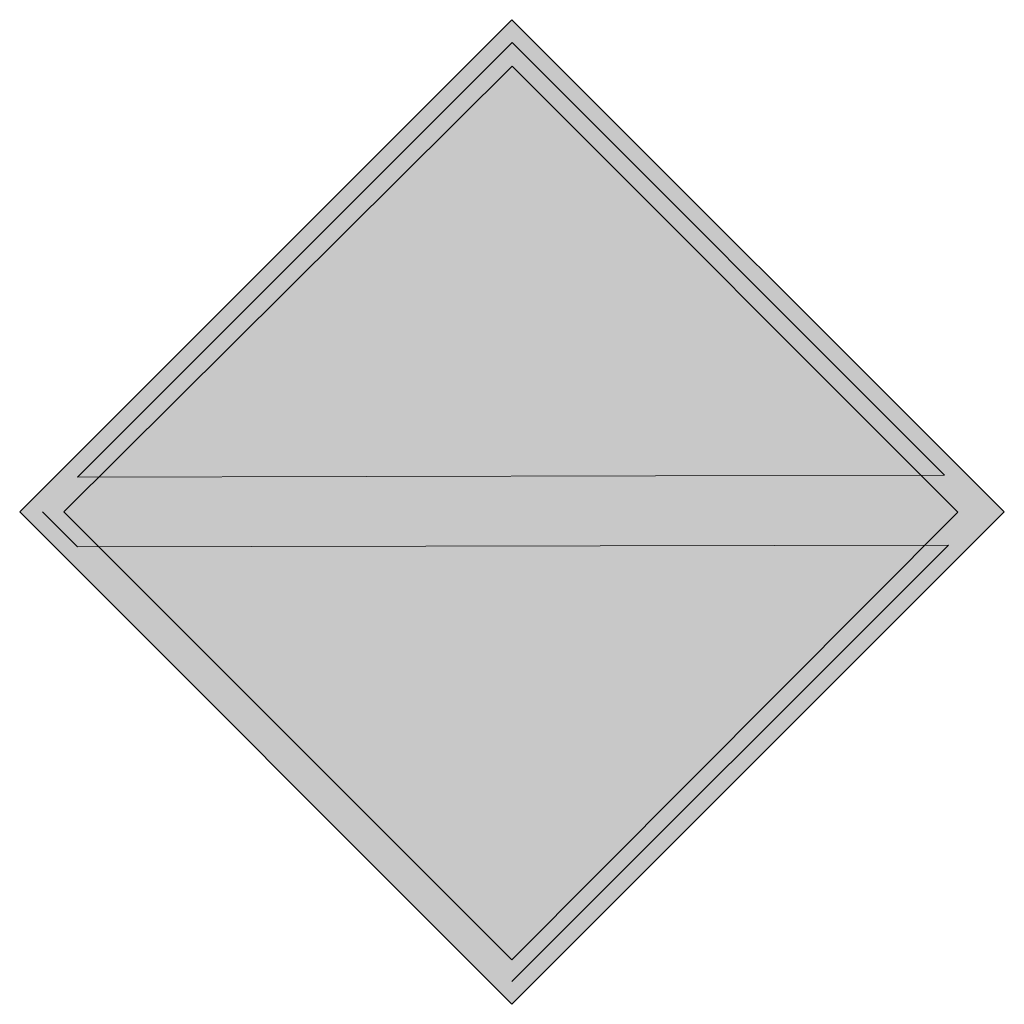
# Model space of a CAD drawing. Header units: metres. Extents: x -0.002 to 0.002, y -0.002 to 0.002.
import ezdxf

# ---------------------------------------------------------------- set-up
doc = ezdxf.new("R2010")
doc.units = ezdxf.units.M
doc.header["$MEASUREMENT"] = 0
doc.layers.get('0').update_dxf_attribs({"lineweight": 0})
doc.layers.add('SIG_NE_EI4_flf', color=7, linetype='Continuous', lineweight=0, true_color=0x108de0)
doc.layers.add('SIG_NE_EI4_sym', color=7, linetype='Continuous', lineweight=0)

msp = doc.modelspace()

# ---------------------------------------------------------------- hatches: boundary and pattern name
at = {"layer": 'SIG_NE_EI4_flf', "true_color": 0xffffff}
h = msp.add_hatch(color=7, dxfattribs=at)
h.dxf.hatch_style = 1
h.paths.add_polyline_path([(0, 0.0019957), (-0.002, -0.0000043), (0, -0.0020043), (0.002, -0.0000043)])
h.paths.add_polyline_path([(0.0017574, 0.0001452), (0.0016618, 0.000145), (0.0018113, -0.0000045), (-0.0000002, -0.0018243), (-0.00182, -0.0000041), (-0.0016774, 0.0001377), (-0.0017654, 0.0001376), (0.0000002, 0.0019028)], flags=16)
at = {"layer": 'SIG_NE_EI4_flf'}
h = msp.add_hatch(color=256, dxfattribs=at)
h.dxf.hatch_style = 1
h.paths.add_polyline_path([(-0.0000002, -0.0018243), (0.0016778, -0.0001386), (-0.0016782, -0.0001459)])
h.paths.add_polyline_path([(0.0016618, 0.000145), (0.0000002, 0.001807), (-0.0016774, 0.0001377)])
at = {"layer": 'SIG_NE_EI4_flf', "true_color": 0xffffff}
h = msp.add_hatch(color=7, dxfattribs=at)
h.dxf.hatch_style = 1
h.paths.add_polyline_path([(0.0018113, -0.0000045), (0.0016618, 0.000145), (-0.0016774, 0.0001377), (-0.00182, -0.0000041), (-0.0016782, -0.0001459), (0.0016778, -0.0001386)])
at = {"layer": 'SIG_NE_EI4_sym'}
h = msp.add_hatch(color=256, dxfattribs=at)
h.dxf.hatch_style = 1
h.paths.add_polyline_path([(0.0000002, 0.0019028), (-0.0019071, -0.0000041), (-0.0000002, -0.0019115), (0.0019071, -0.0000045)])
h.paths.add_polyline_path([(-0.0000002, -0.0018243), (-0.00182, -0.0000041), (0.0000002, 0.001807), (0.0018113, -0.0000045)], flags=16)

# ---------------------------------------------------------------- linework, layer by layer
msp.add_line((-0.0019071, -0.0000041), (-0.0017652, -0.0001461))
for p, q in [((-0.002, -0.0000043), (0, 0.0019957)), ((0, 0.0019957), (0.002, -0.0000043)), ((0.0000002, 0.0019028), (-0.0017654, 0.0001376)), ((0.0017574, 0.0001452), (0.0000002, 0.0019028)), ((0.0000002, 0.001807), (-0.00182, -0.0000041)), ((0.0018113, -0.0000045), (0.0000002, 0.001807)), ((0.0017574, 0.0001452), (-0.0017654, 0.0001376)), ((0, -0.0020043), (-0.002, -0.0000043)), ((-0.00182, -0.0000041), (-0.0000002, -0.0018243)), ((-0.0000002, -0.0018243), (0.0018113, -0.0000045)), ((0.002, -0.0000043), (0, -0.0020043)), ((-0.0017652, -0.0001461), (0.0017732, -0.0001384)), ((-0.0000002, -0.0019115), (0.0017732, -0.0001384))]:
    msp.add_line(p, q, dxfattribs=at)

doc.saveas('drawing.dxf')
